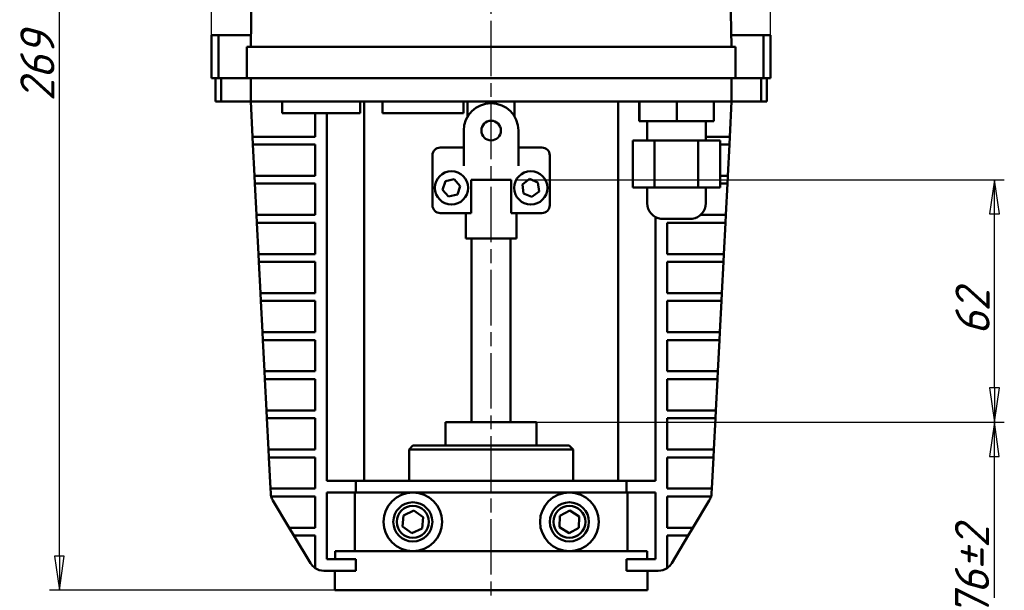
# Model space of a CAD drawing. Header units: millimetres. Extents: x -2152 to 4800, y -270 to 948.
# Tile 5 of 9: x 165 to 416, y 340 to 486. Entities that reach past the tile are written whole.
import ezdxf

# ---------------------------------------------------------------- set-up
doc = ezdxf.new("R2010")
doc.units = ezdxf.units.MM
doc.header["$LTSCALE"] = 2.5
doc.linetypes.add('CHAIN', pattern=[0.7087, 0.4724, -0.0591, 0.1181, -0.0591])
for name, color, linetype, lineweight in [('Видимый контур (ГОСТ)', 7, 'Continuous', 50), ('Линия резьбы (ГОСТ)', 7, 'Continuous', 25), ('Осевая линия (ГОСТ)', 7, 'Continuous', 25), ('Размер (ГОСТ)', 7, 'Continuous', 25)]:
    doc.layers.add(name, color=color, linetype=linetype, lineweight=lineweight)
doc.styles.add('Обычный текст (ГОСТ)', font='GOST Common Italic.ttf')
doc.dimstyles.new('Обычный (ГОСТ)', dxfattribs={"dimscale": 2.5, "dimtxt": 3.5, "dimasz": 3.5, "dimexe": 1, "dimexo": 0, "dimgap": 0.5, "dimtad": 1, "dimtxsty": 'Обычный текст (ГОСТ)', "dimblk": 'Filled-1', "dimcen": 0.09, "dimdle": 15, "dimclrd": 256, "dimclre": 256, "dimclrt": 256, "dimazin": 2, "dimtfac": 0.714286, "dimtdec": 3, "dimtmove": 0, "dimatfit": 3, "dimfxl": 1, "dimtolj": 1, "dimlwd": 25, "dimlwe": 25, "dimarcsym": 0})

# ---------------------------------------------------------------- blocks, each defined once
blk = doc.blocks.new('Filled-1')
at = {"color": 0}
for p, q in [((0, 0), (-1, 0.143)), ((-1, 0.143), (-1, -0.143)), ((-1, 0), (0, 0)), ((-1, -0.143), (0, 0))]:
    blk.add_line(p, q, dxfattribs=at)
at = {"color": 0, "flags": 128}
blk.add_lwpolyline([(-1, -0.143), (0, 0), (-1, 0.143), (-1, -0.143)], dxfattribs=at)
at = {"color": 0}
blk.add_solid([(-1, -0.143), (0, 0), (-1, 0.143), (-1, -0.143)], dxfattribs=at)
blk = doc.blocks.new('*D13')
at = {"layer": 'Defpoints', "color": 0, "linetype": 'Continuous', "transparency": 16777216}
for p in [(295.71, 383.35), (413.82, 383.35), (343.84, 307.35)]:
    blk.add_point(p, dxfattribs=at)
at = {"layer": 'Размер (ГОСТ)', "linetype": 'Continuous', "lineweight": 25, "transparency": 16777216}
for p, q in [((295.71, 383.35), (416.32, 383.35)), ((413.82, 316.1), (413.82, 374.6)), ((343.84, 307.35), (416.32, 307.35))]:
    blk.add_line(p, q, dxfattribs=at)
at = {"layer": 'Размер (ГОСТ)', "linetype": 'Continuous', "lineweight": 25, "transparency": 16777216, "xscale": 8.75, "yscale": 8.75, "zscale": 8.75}
for p, rotation in [((413.82, 383.35), 90), ((413.82, 307.35), 270)]:
    blk.add_blockref('Filled-1', p, dxfattribs=dict(at, rotation=rotation))
at = {"layer": 'Размер (ГОСТ)', "linetype": 'Continuous', "lineweight": 25, "transparency": 16777216, "insert": (403.71, 333.62), "char_height": 8.75, "attachment_point": 1, "rotation": 90, "style": 'Обычный текст (ГОСТ)'}
blk.add_mtext('\\A1;\\fGOST Common|b0|i1;{\\H8.7500;76±2}', dxfattribs=at)
blk = doc.blocks.new('*D14')
at = {"layer": 'Defpoints', "color": 0, "linetype": 'Continuous', "transparency": 16777216}
for p in [(291.59, 445.35), (413.85, 445.35), (295.71, 383.35)]:
    blk.add_point(p, dxfattribs=at)
at = {"layer": 'Размер (ГОСТ)', "linetype": 'Continuous', "lineweight": 25, "transparency": 16777216}
for p, q in [((291.59, 445.35), (416.35, 445.35)), ((413.85, 392.1), (413.85, 436.6)), ((295.71, 383.35), (416.35, 383.35))]:
    blk.add_line(p, q, dxfattribs=at)
at = {"layer": 'Размер (ГОСТ)', "linetype": 'Continuous', "lineweight": 25, "transparency": 16777216, "xscale": 8.75, "yscale": 8.75, "zscale": 8.75}
for p, rotation in [((413.85, 445.35), 90), ((413.85, 383.35), 270)]:
    blk.add_blockref('Filled-1', p, dxfattribs=dict(at, rotation=rotation))
at = {"layer": 'Размер (ГОСТ)', "linetype": 'Continuous', "lineweight": 25, "transparency": 16777216, "insert": (403.85, 405.61), "char_height": 8.75, "attachment_point": 1, "rotation": 90, "style": 'Обычный текст (ГОСТ)'}
blk.add_mtext('\\A1;62', dxfattribs=at)
blk = doc.blocks.new('*D15')
at = {"layer": 'Defpoints', "color": 0, "linetype": 'Continuous', "transparency": 16777216}
for p in [(356.59, 644.85), (213.59, 482.35), (356.59, 482.35)]:
    blk.add_point(p, dxfattribs=at)
at = {"layer": 'Размер (ГОСТ)', "linetype": 'Continuous', "lineweight": 25, "transparency": 16777216}
for p, q in [((213.59, 482.35), (213.59, 647.35)), ((356.59, 482.35), (356.59, 647.35)), ((222.34, 644.85), (347.84, 644.85))]:
    blk.add_line(p, q, dxfattribs=at)
at = {"layer": 'Размер (ГОСТ)', "linetype": 'Continuous', "lineweight": 25, "transparency": 16777216, "xscale": 8.75, "yscale": 8.75, "zscale": 8.75, "rotation": 180}
blk.add_blockref('Filled-1', (213.59, 644.85), dxfattribs=at)
at = {"layer": 'Размер (ГОСТ)', "linetype": 'Continuous', "lineweight": 25, "transparency": 16777216, "xscale": 8.75, "yscale": 8.75, "zscale": 8.75}
blk.add_blockref('Filled-1', (356.59, 644.85), dxfattribs=at)
at = {"layer": 'Размер (ГОСТ)', "linetype": 'Continuous', "lineweight": 25, "transparency": 16777216, "insert": (276.91, 654.85), "char_height": 8.75, "attachment_point": 1, "style": 'Обычный текст (ГОСТ)'}
blk.add_mtext('\\A1;143', dxfattribs=at)
blk = doc.blocks.new('*D16')
at = {"layer": 'Defpoints', "color": 0, "linetype": 'Continuous', "transparency": 16777216}
for p in [(174.66, 609.35), (237.16, 609.35), (245.09, 340.35)]:
    blk.add_point(p, dxfattribs=at)
at = {"layer": 'Размер (ГОСТ)', "linetype": 'Continuous', "lineweight": 25, "transparency": 16777216}
for p, q in [((237.16, 609.35), (172.16, 609.35)), ((174.66, 349.1), (174.66, 600.6)), ((245.09, 340.35), (172.16, 340.35))]:
    blk.add_line(p, q, dxfattribs=at)
at = {"layer": 'Размер (ГОСТ)', "linetype": 'Continuous', "lineweight": 25, "transparency": 16777216, "xscale": 8.75, "yscale": 8.75, "zscale": 8.75}
for p, rotation in [((174.66, 609.35), 90), ((174.66, 340.35), 270)]:
    blk.add_blockref('Filled-1', p, dxfattribs=dict(at, rotation=rotation))
at = {"layer": 'Размер (ГОСТ)', "linetype": 'Continuous', "lineweight": 25, "transparency": 16777216, "insert": (164.66, 465.41), "char_height": 8.75, "attachment_point": 1, "rotation": 90, "style": 'Обычный текст (ГОСТ)'}
blk.add_mtext('\\A1;269', dxfattribs=at)

msp = doc.modelspace()

# ---------------------------------------------------------------- linework, layer by layer
at = {"layer": 'Видимый контур (ГОСТ)'}
for p, q in [((223.903, 497.385), (223.588, 479.35)), ((346.588, 479.35), (346.274, 497.385)), ((213.588, 471.35), (213.588, 482.35)), ((215.387, 482.35), (213.588, 482.35)), ((215.387, 471.35), (215.387, 482.35)), ((215.387, 482.35), (223.641, 482.35)), ((346.536, 482.35), (354.789, 482.35)), ((354.789, 471.35), (354.789, 482.35)), ((356.588, 482.35), (354.789, 482.35)), ((356.588, 471.35), (356.588, 482.35)), ((222.588, 479.35), (227.588, 479.35)), ((222.588, 479.35), (222.588, 471.35)), ((227.588, 479.35), (342.588, 479.35)), ((342.588, 479.35), (347.588, 479.35)), ((347.588, 471.35), (347.588, 479.35)), ((215.387, 471.35), (213.588, 471.35)), ((214.588, 471.35), (214.588, 465.35)), ((215.387, 471.35), (222.588, 471.35)), ((216.039, 471.35), (216.039, 465.35)), ((227.588, 471.35), (222.588, 471.35)), ((223.588, 471.35), (223.588, 465.35)), ((227.588, 471.35), (342.588, 471.35)), ((347.588, 471.35), (342.588, 471.35)), ((346.588, 465.35), (346.588, 471.35)), ((347.588, 471.35), (354.789, 471.35)), ((354.137, 471.35), (354.137, 465.35)), ((356.588, 471.35), (354.789, 471.35)), ((355.588, 471.35), (355.588, 465.35)), ((214.588, 465.35), (216.039, 465.35)), ((223.588, 465.35), (216.039, 465.35)), ((223.588, 465.35), (224.049, 456.35)), ((228.588, 465.35), (223.588, 465.35)), ((341.588, 465.35), (228.588, 465.35)), ((231.631, 465.35), (231.631, 462.35)), ((251.631, 465.35), (251.631, 462.35)), ((252.588, 465.35), (252.588, 368.35)), ((257.346, 465.35), (257.346, 462.35)), ((278.058, 465.35), (278.058, 462.35)), ((279.088, 461.521), (279.088, 465.35)), ((291.088, 461.521), (291.088, 465.35)), ((317.588, 465.35), (317.588, 368.35)), ((322.99, 465.35), (322.99, 460.35)), ((323.079, 465.35), (323.079, 460.35)), ((332.604, 465.35), (332.604, 460.35)), ((346.588, 465.35), (341.588, 465.35)), ((342.04, 465.35), (342.04, 460.35)), ((346.128, 456.35), (346.588, 465.35)), ((354.137, 465.35), (346.588, 465.35)), ((354.137, 465.35), (355.588, 465.35)), ((231.631, 462.35), (251.631, 462.35)), ((240.057, 462.35), (240.057, 456.35)), ((243.057, 462.35), (243.057, 368.35)), ((278.058, 462.35), (257.346, 462.35)), ((323.079, 460.35), (322.99, 460.35)), ((332.604, 460.35), (323.079, 460.35)), ((325.015, 460.35), (325.015, 455.35)), ((342.04, 460.35), (332.604, 460.35)), ((340.015, 460.35), (340.015, 455.35)), ((224.049, 456.35), (228.054, 456.35)), ((224.049, 456.35), (224.151, 454.35)), ((228.054, 456.35), (240.057, 456.35)), ((278.088, 452.624), (278.088, 457.916)), ((292.088, 457.916), (292.088, 452.624)), ((342.123, 456.35), (340.015, 456.35)), ((342.123, 456.35), (346.128, 456.35)), ((346.026, 454.35), (346.128, 456.35)), ((228.156, 454.35), (224.151, 454.35)), ((224.151, 454.35), (224.56, 446.35)), ((240.057, 454.35), (228.156, 454.35)), ((240.057, 454.35), (240.057, 446.35)), ((278.088, 453.58), (272.088, 453.58)), ((298.088, 453.58), (292.088, 453.58)), ((326.9, 455.35), (321.365, 455.35)), ((321.365, 455.35), (321.365, 443.35)), ((338.051, 455.35), (326.9, 455.35)), ((326.9, 455.35), (326.9, 443.35)), ((343.666, 455.35), (338.051, 455.35)), ((338.051, 455.35), (338.051, 443.35)), ((343.666, 455.35), (343.666, 443.35)), ((346.026, 454.35), (343.666, 454.35)), ((345.617, 446.35), (346.026, 454.35)), ((270.088, 451.58), (270.088, 438.83)), ((278.088, 450.77), (278.088, 452.624)), ((292.088, 452.624), (292.088, 450.77)), ((300.088, 438.83), (300.088, 451.58)), ((278.088, 450.77), (278.088, 448.916)), ((292.088, 448.916), (292.088, 450.77)), ((224.56, 446.35), (224.662, 444.35)), ((224.56, 446.35), (228.565, 446.35)), ((228.565, 446.35), (240.057, 446.35)), ((343.666, 446.35), (345.617, 446.35)), ((345.515, 444.35), (345.617, 446.35)), ((228.668, 444.35), (224.662, 444.35)), ((224.662, 444.35), (225.071, 436.35)), ((240.057, 444.35), (228.668, 444.35)), ((240.057, 444.35), (240.057, 436.35)), ((272.685, 442.776), (273.399, 444.972)), ((273.399, 444.972), (275.658, 445.451)), ((275.658, 445.451), (277.203, 443.735)), ((277.203, 443.735), (276.488, 441.538)), ((279.965, 445.35), (279.965, 436.83)), ((290.212, 445.35), (279.965, 445.35)), ((290.212, 436.83), (290.212, 445.35)), ((293.099, 444.139), (294.931, 445.545)), ((293.401, 441.849), (293.099, 444.139)), ((294.931, 445.545), (297.065, 444.661)), ((297.065, 444.661), (297.367, 442.372)), ((326.9, 443.35), (321.365, 443.35)), ((325.015, 443.35), (325.015, 439.319)), ((338.051, 443.35), (326.9, 443.35)), ((343.666, 443.35), (338.051, 443.35)), ((340.015, 443.35), (340.015, 439.319)), ((345.515, 444.35), (343.666, 444.35)), ((345.105, 436.35), (345.515, 444.35)), ((274.229, 441.059), (272.685, 442.776)), ((276.488, 441.538), (274.229, 441.059)), ((295.535, 440.966), (293.401, 441.849)), ((297.367, 442.372), (295.535, 440.966)), ((225.071, 436.35), (225.174, 434.35)), ((225.071, 436.35), (229.077, 436.35)), ((229.077, 436.35), (240.057, 436.35)), ((272.088, 436.83), (279.965, 436.83)), ((278.588, 430.35), (278.588, 436.83)), ((290.212, 436.83), (298.088, 436.83)), ((291.588, 430.35), (291.588, 436.83)), ((327.12, 435.796), (327.12, 368.35)), ((341.1, 436.35), (338.696, 436.35)), ((341.1, 436.35), (345.105, 436.35)), ((345.003, 434.35), (345.105, 436.35)), ((229.179, 434.35), (225.174, 434.35)), ((225.174, 434.35), (225.583, 426.35)), ((240.057, 434.35), (229.179, 434.35)), ((240.057, 434.35), (240.057, 426.35)), ((336.515, 435.35), (328.515, 435.35)), ((330.12, 434.35), (330.12, 426.35)), ((330.12, 434.35), (340.998, 434.35)), ((345.003, 434.35), (340.998, 434.35)), ((344.594, 426.35), (345.003, 434.35)), ((291.588, 430.35), (278.588, 430.35)), ((280.088, 383.35), (280.088, 430.35)), ((290.088, 383.35), (290.088, 430.35)), ((225.583, 426.35), (225.685, 424.35)), ((225.583, 426.35), (229.588, 426.35)), ((229.588, 426.35), (240.057, 426.35)), ((340.589, 426.35), (330.12, 426.35)), ((340.589, 426.35), (344.594, 426.35)), ((344.492, 424.35), (344.594, 426.35)), ((229.69, 424.35), (225.685, 424.35)), ((225.685, 424.35), (226.094, 416.35)), ((240.057, 424.35), (229.69, 424.35)), ((240.057, 424.35), (240.057, 416.35)), ((330.12, 424.35), (330.12, 416.35)), ((330.12, 424.35), (340.486, 424.35)), ((344.492, 424.35), (340.486, 424.35)), ((344.083, 416.35), (344.492, 424.35)), ((226.094, 416.35), (226.197, 414.35)), ((226.094, 416.35), (230.099, 416.35)), ((230.099, 416.35), (240.057, 416.35)), ((340.077, 416.35), (330.12, 416.35)), ((340.077, 416.35), (344.083, 416.35)), ((343.98, 414.35), (344.083, 416.35)), ((230.202, 414.35), (226.197, 414.35)), ((226.197, 414.35), (226.606, 406.35)), ((240.057, 414.35), (230.202, 414.35)), ((240.057, 414.35), (240.057, 406.35)), ((330.12, 414.35), (330.12, 406.35)), ((330.12, 414.35), (339.975, 414.35)), ((343.98, 414.35), (339.975, 414.35)), ((343.571, 406.35), (343.98, 414.35)), ((226.606, 406.35), (226.708, 404.35)), ((226.606, 406.35), (230.611, 406.35)), ((230.611, 406.35), (240.057, 406.35)), ((339.566, 406.35), (330.12, 406.35)), ((339.566, 406.35), (343.571, 406.35)), ((343.469, 404.35), (343.571, 406.35)), ((230.713, 404.35), (226.708, 404.35)), ((226.708, 404.35), (227.117, 396.35)), ((240.057, 404.35), (230.713, 404.35)), ((240.057, 404.35), (240.057, 396.35)), ((330.12, 404.35), (330.12, 396.35)), ((330.12, 404.35), (339.464, 404.35)), ((343.469, 404.35), (339.464, 404.35)), ((343.06, 396.35), (343.469, 404.35)), ((227.117, 396.35), (227.219, 394.35)), ((227.117, 396.35), (231.122, 396.35)), ((231.122, 396.35), (240.057, 396.35)), ((339.055, 396.35), (330.12, 396.35)), ((339.055, 396.35), (343.06, 396.35)), ((342.958, 394.35), (343.06, 396.35)), ((231.225, 394.35), (227.219, 394.35)), ((227.219, 394.35), (227.628, 386.35)), ((240.057, 394.35), (231.225, 394.35)), ((240.057, 394.35), (240.057, 386.35)), ((330.12, 394.35), (330.12, 386.35)), ((330.12, 394.35), (338.952, 394.35)), ((342.958, 394.35), (338.952, 394.35)), ((342.548, 386.35), (342.958, 394.35)), ((227.628, 386.35), (227.731, 384.35)), ((227.628, 386.35), (231.634, 386.35)), ((231.634, 386.35), (240.057, 386.35)), ((338.543, 386.35), (330.12, 386.35)), ((338.543, 386.35), (342.548, 386.35)), ((342.446, 384.35), (342.548, 386.35)), ((231.736, 384.35), (227.731, 384.35)), ((227.731, 384.35), (228.14, 376.35)), ((240.057, 384.35), (231.736, 384.35)), ((240.057, 384.35), (240.057, 376.35)), ((273.463, 383.35), (274.463, 383.35)), ((273.463, 383.35), (273.463, 377.35)), ((274.463, 383.35), (284.088, 383.35)), ((284.088, 383.35), (286.088, 383.35)), ((286.088, 383.35), (295.714, 383.35)), ((295.714, 383.35), (296.714, 383.35)), ((296.714, 377.35), (296.714, 383.35)), ((330.12, 384.35), (330.12, 376.35)), ((330.12, 384.35), (338.441, 384.35)), ((342.446, 384.35), (338.441, 384.35)), ((342.037, 376.35), (342.446, 384.35)), ((228.14, 376.35), (228.242, 374.35)), ((228.14, 376.35), (232.145, 376.35)), ((232.145, 376.35), (240.057, 376.35)), ((265.088, 377.35), (264.088, 376.35)), ((306.088, 376.35), (264.088, 376.35)), ((264.088, 368.35), (264.088, 376.35)), ((265.088, 377.35), (305.088, 377.35)), ((305.088, 377.35), (306.088, 376.35)), ((306.088, 368.35), (306.088, 376.35)), ((338.032, 376.35), (330.12, 376.35)), ((338.032, 376.35), (342.037, 376.35)), ((341.935, 374.35), (342.037, 376.35)), ((232.247, 374.35), (228.242, 374.35)), ((228.242, 374.35), (228.651, 366.35)), ((240.057, 374.35), (232.247, 374.35)), ((240.057, 374.35), (240.057, 366.35)), ((330.12, 374.35), (330.12, 366.35)), ((330.12, 374.35), (337.93, 374.35)), ((341.935, 374.35), (337.93, 374.35)), ((341.526, 366.35), (341.935, 374.35)), ((243.057, 368.35), (250.447, 368.35)), ((250.447, 365.35), (250.447, 368.35)), ((319.729, 368.35), (250.447, 368.35)), ((319.729, 368.35), (327.12, 368.35)), ((319.729, 365.35), (319.729, 368.35)), ((228.651, 366.35), (232.656, 366.35)), ((228.651, 366.35), (228.712, 365.153)), ((232.656, 366.35), (240.057, 366.35)), ((243.057, 365.35), (243.057, 348.35)), ((243.057, 365.35), (250.447, 365.35)), ((250.217, 350.35), (250.217, 365.35)), ((265.068, 365.35), (250.447, 365.35)), ((305.109, 365.35), (265.068, 365.35)), ((319.729, 365.35), (305.109, 365.35)), ((319.729, 365.35), (327.12, 365.35)), ((319.96, 365.35), (319.96, 350.35)), ((327.12, 365.35), (327.12, 348.35)), ((337.52, 366.35), (330.12, 366.35)), ((337.52, 366.35), (341.526, 366.35)), ((341.464, 365.153), (341.526, 366.35)), ((232.759, 364.35), (228.836, 364.35)), ((229.278, 363.298), (233.45, 356.35)), ((240.057, 364.35), (232.759, 364.35)), ((240.057, 364.35), (240.057, 356.35)), ((330.12, 364.35), (330.12, 356.35)), ((330.12, 364.35), (337.418, 364.35)), ((336.726, 356.35), (340.899, 363.298)), ((341.341, 364.35), (337.418, 364.35)), ((262.704, 359.506), (265.32, 360.726)), ((265.32, 360.726), (267.685, 359.07)), ((302.65, 359.362), (305.188, 360.736)), ((305.188, 360.736), (307.648, 359.224)), ((262.452, 356.631), (262.704, 359.506)), ((267.685, 359.07), (267.433, 356.194)), ((302.57, 356.477), (302.65, 359.362)), ((307.648, 359.224), (307.568, 356.339)), ((233.45, 356.35), (234.652, 354.35)), ((233.45, 356.35), (238.116, 356.35)), ((238.116, 356.35), (240.057, 356.35)), ((264.816, 354.975), (262.452, 356.631)), ((267.433, 356.194), (264.816, 354.975)), ((305.029, 354.965), (302.57, 356.477)), ((307.568, 356.339), (305.029, 354.965)), ((332.06, 356.35), (330.12, 356.35)), ((332.06, 356.35), (336.726, 356.35)), ((335.525, 354.35), (336.726, 356.35)), ((239.317, 354.35), (234.652, 354.35)), ((234.652, 354.35), (238.891, 347.291)), ((240.057, 354.35), (239.317, 354.35)), ((240.057, 354.35), (240.057, 346.053)), ((330.12, 354.35), (330.12, 346.053)), ((330.12, 354.35), (330.859, 354.35)), ((335.525, 354.35), (330.859, 354.35)), ((331.286, 347.291), (335.525, 354.35)), ((265.068, 350.35), (245.201, 350.35)), ((245.201, 348.35), (245.201, 350.35)), ((305.109, 350.35), (265.068, 350.35)), ((324.976, 350.35), (305.109, 350.35)), ((324.976, 350.35), (324.976, 348.35)), ((243.057, 348.35), (250.447, 348.35)), ((250.447, 348.35), (250.447, 345.35)), ((319.729, 345.35), (319.729, 348.35)), ((319.729, 348.35), (327.12, 348.35)), ((250.447, 345.35), (242.32, 345.35)), ((245.088, 345.35), (245.088, 340.35)), ((327.857, 345.35), (319.729, 345.35)), ((325.088, 345.35), (325.088, 340.35)), ((245.088, 340.35), (325.088, 340.35))]:
    msp.add_line(p, q, dxfattribs=at)
for centre, radius in [((285.088, 457.916), 2.5), ((274.944, 443.255), 4.25), ((295.233, 443.255), 4.25), ((265.068, 357.85), 7.5), ((305.109, 357.85), 7.5), ((265.068, 357.85), 5), ((305.109, 357.85), 5), ((265.068, 357.85), 4.08), ((305.109, 357.85), 4.08)]:
    msp.add_circle(centre, radius, dxfattribs=at)
for centre, radius, start, end in [((285.088, 457.916), 7, 0, 180), ((272.088, 451.58), 2, 90, 180), ((298.088, 451.58), 2, 0, 90), ((272.088, 438.83), 2, 180, 270), ((298.088, 438.83), 2, 270, 0), ((329.015, 439.319), 4, 180, 262.81924), ((336.015, 439.319), 4, 277.18076, 0), ((232.707, 365.358), 4, 182.92751, 194.58194), ((232.707, 365.358), 4, 194.58194, 210.98687), ((337.47, 365.358), 4, 329.01313, 345.41806), ((337.47, 365.358), 4, 345.41806, 357.07249), ((242.32, 349.35), 4, 210.98687, 235.53352), ((242.32, 349.35), 4, 235.53352, 270), ((327.857, 349.35), 4, 270, 304.46648), ((327.857, 349.35), 4, 304.46648, 329.01313)]:
    msp.add_arc(centre, radius, start, end, dxfattribs=at)
at = {"layer": 'Линия резьбы (ГОСТ)'}
for centre in [(265.068, 357.85), (305.109, 357.85)]:
    msp.add_arc(centre, 4.103, 80, 350, dxfattribs=at)
at = {"layer": 'Осевая линия (ГОСТ)', "linetype": 'CHAIN', "ltscale": 11.993792}
msp.add_line((285.088, 238.1), (285.088, 615.6), dxfattribs=at)

# ---------------------------------------------------------------- dimensions: what is measured, and where the dimension line sits
at = {"layer": 'Размер (ГОСТ)', "linetype": 'Continuous', "lineweight": 25}
dim = msp.add_linear_dim(base=(356.588, 644.85), p1=(213.588, 482.35), p2=(356.588, 482.35), dimstyle='Обычный (ГОСТ)', override={"dimgap": 0.5, "dimdec": 2, "dimtol": 0, "dimlim": 0, "dimtp": 0, "dimtm": 0, "dimtdec": 3, "dimtofl": 0, "dimatfit": 1}, dxfattribs=at)
dim.commit()
dim.dimension.update_dxf_attribs({"geometry": '*D15', "text_midpoint": (285.088, 644.85), "dimtype": 160})
for base, p1, p2, angle, picture, middle in [((174.665, 609.35), (245.088, 340.35), (237.165, 609.35), 90, '*D16', (174.665, 474.85)), ((413.853, 445.35), (295.714, 383.35), (291.588, 445.35), 270, '*D14', (413.853, 411.684))]:
    dim = msp.add_linear_dim(base=base, p1=p1, p2=p2, angle=angle, dimstyle='Обычный (ГОСТ)', override={"dimgap": 0.5, "dimdec": 2, "dimtol": 0, "dimlim": 0, "dimtp": 0, "dimtm": 0, "dimtdec": 3, "dimtofl": 0, "dimatfit": 1}, dxfattribs=at)
    dim.commit()
    dim.dimension.update_dxf_attribs({"geometry": picture, "text_midpoint": middle, "dimtype": 160})
dim = msp.add_linear_dim(base=(413.823, 383.35), p1=(343.838, 307.35), p2=(295.714, 383.35), angle=90, text='\\fGOST Common|b0|i1;{\\H8.7500;<>±2}', dimstyle='Обычный (ГОСТ)', override={"dimgap": 0.5, "dimdec": 2, "dimtol": 0, "dimlim": 0, "dimtp": 0, "dimtm": 0, "dimtdec": 3, "dimtofl": 0, "dimatfit": 1}, dxfattribs=at)
dim.commit()
dim.dimension.update_dxf_attribs({"geometry": '*D13', "text_midpoint": (413.823, 345.35), "dimtype": 160})

doc.saveas('drawing.dxf')
